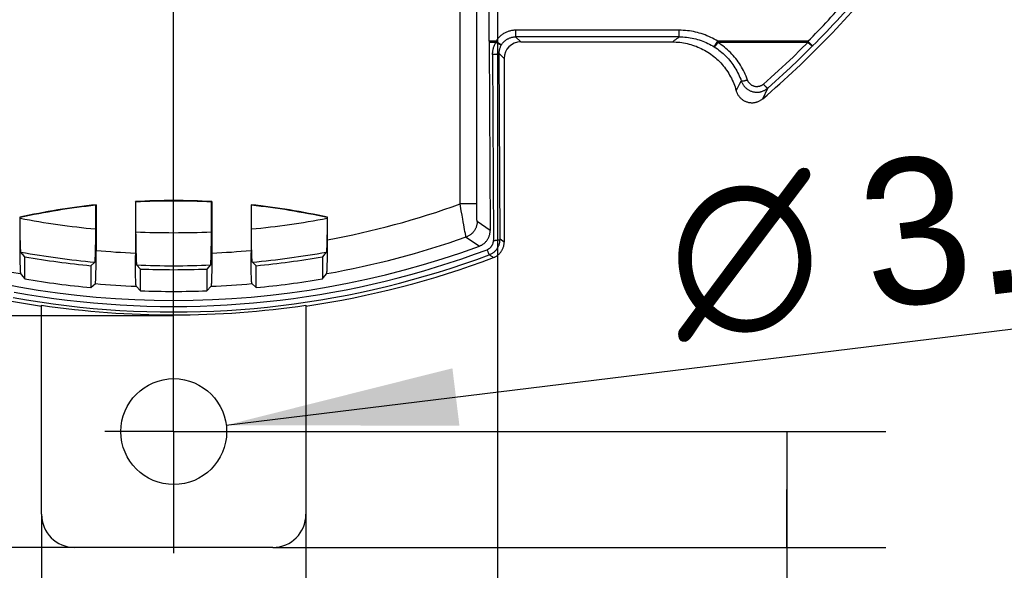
# Model space of a CAD drawing. Header units: millimetres. Extents: x 0 to 210, y 0 to 297.
# Tile 7 of 19: x 76 to 91, y 143 to 151. Entities that reach past the tile are written whole.
import ezdxf
from ezdxf.enums import TextEntityAlignment as Align

# ---------------------------------------------------------------- set-up
doc = ezdxf.new("R2010")
doc.units = ezdxf.units.MM
doc.header["$LTSCALE"] = 19.36
doc.linetypes.add('CENTER', pattern=[0.6, 0.375, -0.075, 0.075, -0.075])
doc.layers.get('0').update_dxf_attribs({"linetype": 'CONTINUOUS'})
doc.layers.add('Z_AXIS', color=7, linetype='CONTINUOUS')
doc.layers.add('Z_DIM_2D', color=7, linetype='CONTINUOUS')
doc.styles.add('TEXTSTYLE_3', font='tridonic-metric-print-light.otf')
doc.styles.add('TEXTSTYLE_4', font='gdt', dxfattribs={"width": 0.7})
doc.dimstyles.new('DIMSTYLE_1', dxfattribs={"dimtxt": 2.2, "dimasz": 3.5, "dimexe": 1.5, "dimexo": 0, "dimgap": 0.55, "dimtad": 1, "dimlfac": 2, "dimdsep": 46, "dimtxsty": 'TEXTSTYLE_3', "dimblk": '_FILLED', "dimblk1": '_FILLED', "dimblk2": '_FILLED', "dimcen": 0.09, "dimclrt": 5, "dimadec": 4, "dimazin": 2, "dimtp": 0.2, "dimtm": 0.2, "dimtfac": 1, "dimtofl": 0, "dimtmove": 0, "dimatfit": 3, "dimldrblk": '_FILLED', "dimfxl": 0, "dimtolj": 1, "dimarcsym": 0})
doc.dimstyles.new('DIMSTYLE_2', dxfattribs={"dimtxt": 2.2, "dimasz": 3.5, "dimexe": 1.5, "dimexo": 0, "dimgap": 0.55, "dimtad": 1, "dimdec": 1, "dimlfac": 2, "dimdsep": 46, "dimtxsty": 'TEXTSTYLE_3', "dimblk": '_FILLED', "dimblk1": '_FILLED', "dimblk2": '_FILLED', "dimcen": 0.09, "dimclrt": 5, "dimadec": 4, "dimazin": 2, "dimtp": 0.3, "dimtm": 0.3, "dimtfac": 1, "dimtdec": 1, "dimtofl": 0, "dimtmove": 0, "dimatfit": 3, "dimldrblk": '_FILLED', "dimfxl": 0, "dimtolj": 1, "dimarcsym": 0})
doc.dimstyles.new('DIMSTYLE_3', dxfattribs={"dimtxt": 2.2, "dimasz": 3.5, "dimexe": 1.5, "dimexo": 0, "dimgap": 0.55, "dimtad": 1, "dimlfac": 2, "dimdsep": 46, "dimtxsty": 'TEXTSTYLE_3', "dimblk": '_FILLED', "dimblk1": '_FILLED', "dimblk2": '_FILLED', "dimcen": 0.09, "dimclrt": 5, "dimadec": 4, "dimazin": 2, "dimtp": 0.1, "dimtm": 0.1, "dimtfac": 1, "dimtofl": 0, "dimtmove": 0, "dimatfit": 3, "dimldrblk": '_FILLED', "dimfxl": 0, "dimtolj": 1, "dimarcsym": 0})
doc.dimstyles.new('DIMSTYLE_6', dxfattribs={"dimtxt": 2.2, "dimasz": 3.5, "dimexe": 1.5, "dimexo": 0, "dimtad": 1, "dimdec": 4, "dimlfac": 2, "dimdsep": 46, "dimtxsty": 'TEXTSTYLE_3', "dimblk": '_FILLED', "dimblk1": '_FILLED', "dimblk2": '_FILLED', "dimcen": 0.09, "dimclrt": 5, "dimadec": 4, "dimazin": 2, "dimtp": 0.1, "dimtm": 0.1, "dimtfac": 1, "dimtdec": 4, "dimtofl": 0, "dimtmove": 0, "dimatfit": 1, "dimldrblk": '_FILLED', "dimfxl": 0, "dimtolj": 1, "dimarcsym": 0})

# ---------------------------------------------------------------- blocks, each defined once
blk = doc.blocks.new('*D2')
at = {"layer": 'Z_DIM_2D', "color": 2, "linetype": 'Continuous', "transparency": 16777216}
for p, q in [((76.141, 143.683), (76.141, 138.147)), ((80.141, 143.683), (80.141, 138.147)), ((76.141, 139.647), (78.141, 139.647)), ((80.141, 139.647), (78.141, 139.647))]:
    blk.add_line(p, q, dxfattribs=at)
at = {"layer": 'Z_DIM_2D', "color": 5, "linetype": 'Continuous', "transparency": 16777216, "style": 'TEXTSTYLE_3'}
blk.add_text('8', height=2.2, dxfattribs=at).set_placement((78.141, 140.197), align=Align.CENTER)
blk = doc.blocks.new('_FILLED')
at = {"color": 0, "linetype": 'ByBlock'}
blk.add_solid([(0, 0), (-1, 0.125), (-1, -0.125)], dxfattribs=at)
blk = doc.blocks.new('_NONE')
blk = doc.blocks.new('*D3')
at = {"layer": 'Z_DIM_2D', "color": 2, "linetype": 'Continuous', "transparency": 16777216}
for p, q in [((78.139, 177.022), (57.483, 177.022)), ((58.983, 177.022), (58.983, 160.102)), ((58.983, 143.183), (58.983, 160.102)), ((78.139, 143.183), (57.483, 143.183))]:
    blk.add_line(p, q, dxfattribs=at)
at = {"layer": 'Z_DIM_2D', "color": 5, "linetype": 'Continuous', "transparency": 16777216, "style": 'TEXTSTYLE_3'}
blk.add_text('67.7', height=2.2, rotation=90, dxfattribs=at).set_placement((58.433, 160.102), align=Align.CENTER)
blk = doc.blocks.new('*D10')
at = {"layer": 'Z_DIM_2D', "color": 2, "linetype": 'Continuous', "transparency": 16777216}
for p, q in [((73.29, 151.572), (73.29, 133.643)), ((83.04, 151.573), (83.04, 133.643)), ((73.29, 135.143), (78.165, 135.143)), ((83.04, 135.143), (78.165, 135.143))]:
    blk.add_line(p, q, dxfattribs=at)
at = {"layer": 'Z_DIM_2D', "color": 5, "linetype": 'Continuous', "transparency": 16777216, "style": 'TEXTSTYLE_3'}
blk.add_text('19.5', height=2.2, dxfattribs=at).set_placement((78.165, 135.693), align=Align.CENTER)
blk = doc.blocks.new('*D11')
at = {"layer": 'Z_DIM_2D', "color": 2, "linetype": 'Continuous', "transparency": 16777216}
for p, q in [((78.139, 177.022), (61.948, 177.022)), ((63.448, 177.022), (63.448, 161.853)), ((63.448, 146.683), (63.448, 161.853)), ((78.139, 146.683), (61.948, 146.683))]:
    blk.add_line(p, q, dxfattribs=at)
at = {"layer": 'Z_DIM_2D', "color": 5, "linetype": 'Continuous', "transparency": 16777216, "style": 'TEXTSTYLE_3'}
blk.add_text('60.7', height=2.2, rotation=90, dxfattribs=at).set_placement((62.898, 161.853), align=Align.CENTER)
blk = doc.blocks.new('*D12')
at = {"layer": 'Z_DIM_2D', "color": 2, "linetype": 'Continuous', "transparency": 16777216}
for p, q in [((78.141, 144.933), (88.913, 144.933)), ((87.413, 144.933), (87.413, 144.058)), ((87.413, 143.183), (87.413, 144.058)), ((87.413, 144.058), (87.413, 138.523)), ((79.641, 143.183), (88.913, 143.183))]:
    blk.add_line(p, q, dxfattribs=at)
at = {"layer": 'Z_DIM_2D', "color": 5, "linetype": 'Continuous', "transparency": 16777216, "style": 'TEXTSTYLE_3'}
blk.add_text('3.5', height=2.2, rotation=90, dxfattribs=at).set_placement((86.863, 142.176), align=Align.RIGHT)
blk = doc.blocks.new('*D14')
at = {"layer": 'Z_DIM_2D', "color": 2, "linetype": 'Continuous', "transparency": 16777216}
blk.add_line((78.935, 145.03), (92.372, 146.676), dxfattribs=at)
at = {"layer": 'Z_DIM_2D', "color": 2, "linetype": 'Continuous', "transparency": 16777216, "xscale": 3.5, "yscale": 3.5, "zscale": 3.5, "rotation": 186.9820132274}
blk.add_blockref('_FILLED', (78.935, 145.03), dxfattribs=at)
at = {"layer": 'Z_DIM_2D', "color": 5, "linetype": 'Continuous', "transparency": 16777216}
for s, style, p in [('3.2', 'TEXTSTYLE_3', (88.679, 146.777)), ('n', 'TEXTSTYLE_4', (85.767, 146.421))]:
    blk.add_text(s, height=2.2, rotation=6.982, dxfattribs=dict(at, style=style)).set_placement(p)

msp = doc.modelspace()

# ---------------------------------------------------------------- linework, layer by layer
at = {"color": 9, "linetype": 'Continuous'}
for p, q in [((82.473651, 148.372346), (82.473652, 157.762271)), ((82.723565, 148.372337), (82.723565, 157.762271)), ((83.312491, 150.99814), (83.312491, 150.898174)), ((85.787479, 150.998138), (83.312491, 150.998139)), ((85.787476, 150.898174), (83.312491, 150.898174)), ((83.388499, 150.822166), (83.312491, 150.898174)), ((85.787479, 150.898174), (85.787479, 150.99814)), ((83.01405, 150.830914), (82.913584, 150.830915)), ((83.014052, 150.813548), (82.913624, 150.81355)), ((83.014049, 150.813548), (83.014049, 150.830915)), ((83.014049, 150.83091), (83.099296, 150.778753)), ((86.317701, 150.746196), (86.370665, 150.830908)), ((87.732607, 150.830915), (86.370662, 150.830915)), ((87.73261, 150.813552), (86.370662, 150.813551)), ((86.370665, 150.830915), (86.370665, 150.813551)), ((87.732607, 150.830915), (87.803263, 150.760198)), ((87.732607, 150.813552), (87.732607, 150.830915)), ((82.963458, 150.630047), (82.976422, 147.822427)), ((83.063424, 150.647412), (83.138584, 150.572252)), ((83.076387, 147.839791), (83.063424, 150.647412)), ((86.673871, 150.134646), (86.700169, 150.182245)), ((86.700169, 150.182245), (86.726386, 150.229496)), ((86.6475, 150.086691), (86.673871, 150.134646)), ((82.723565, 148.372345), (82.473651, 148.372345)), ((82.479394, 148.338409), (82.473665, 148.37235)), ((82.723617, 148.338398), (82.723565, 148.372337)), ((82.490794, 148.271229), (82.479394, 148.338409)), ((82.501928, 148.206075), (82.490794, 148.271229)), ((82.512607, 148.144065), (82.501928, 148.206075)), ((82.72371, 148.31655), (82.723617, 148.338398)), ((82.723848, 148.295109), (82.72371, 148.31655)), ((82.724031, 148.274256), (82.723848, 148.295109)), ((82.724255, 148.254095), (82.724031, 148.274256)), ((82.724517, 148.234933), (82.724255, 148.254095)), ((82.724812, 148.216927), (82.724517, 148.234933)), ((82.725141, 148.20012), (82.724812, 148.216927)), ((82.520194, 148.100363), (82.512607, 148.144065)), ((82.527339, 148.05957), (82.520194, 148.100363)), ((82.533963, 148.022155), (82.527339, 148.05957)), ((82.725499, 148.184649), (82.725141, 148.20012)), ((82.725881, 148.170597), (82.725499, 148.184649)), ((82.726292, 148.1578), (82.725881, 148.170597)), ((82.726731, 148.146281), (82.726292, 148.1578)), ((82.727189, 148.136248), (82.726731, 148.146281)), ((82.92675, 147.970794), (82.72994, 148.109352)), ((82.540045, 147.988249), (82.533963, 148.022155)), ((82.545514, 147.958282), (82.540045, 147.988249)), ((82.548803, 147.940594), (82.545514, 147.958282)), ((82.551787, 147.924848), (82.548803, 147.940594)), ((82.554449, 147.911126), (82.551787, 147.924848)), ((82.556783, 147.899474), (82.554449, 147.911126)), ((82.563069, 147.873614), (82.763466, 147.735163)), ((83.138584, 147.796651), (83.076387, 147.839791)), ((82.879405, 147.681536), (82.882913, 147.672527)), ((82.882913, 147.672527), (82.886378, 147.663797)), ((82.886378, 147.663797), (82.889747, 147.655478)), ((82.889747, 147.655478), (82.892923, 147.647801)), ((82.892923, 147.647801), (82.896016, 147.64049))]:
    msp.add_line(p, q, dxfattribs=at)
at = {"color": 7, "linetype": 'Continuous'}
for p, q in [((82.913584, 150.830915), (82.913584, 157.572173)), ((82.913624, 150.81355), (82.92675, 147.970794)), ((83.388499, 150.822166), (85.683251, 150.822158)), ((83.138584, 150.572252), (83.138584, 147.796651)), ((87.050501, 149.962491), (87.125796, 150.123891)), ((76.960588, 147.977129), (76.960596, 148.35366)), ((76.967142, 148.360955), (76.960596, 148.35366)), ((76.967142, 148.360955), (76.967142, 147.670583)), ((77.566573, 148.402549), (77.560027, 148.408759)), ((77.560027, 148.408759), (77.560059, 147.594878)), ((77.566605, 147.916925), (77.566573, 148.402549)), ((78.710563, 147.916924), (78.710596, 148.402549)), ((78.710596, 148.402549), (78.717142, 148.408759)), ((78.717142, 148.408759), (78.71711, 147.594879)), ((79.316573, 148.35366), (79.310027, 148.360955)), ((79.310027, 148.360955), (79.310056, 147.636028)), ((79.316581, 147.977715), (79.316573, 148.35366)), ((75.816573, 148.167038), (75.810027, 148.172308)), ((75.810027, 148.172308), (75.810034, 147.813053)), ((75.816581, 148.139387), (75.816573, 148.167038)), ((75.81664, 148.105277), (75.816581, 148.139387)), ((75.816758, 148.071255), (75.81664, 148.105277)), ((75.816938, 148.037279), (75.816758, 148.071255)), ((80.460331, 148.054736), (80.460126, 148.021517)), ((80.460477, 148.088322), (80.460331, 148.054736)), ((80.460566, 148.122282), (80.460477, 148.088322)), ((80.460596, 148.167038), (80.460566, 148.122282)), ((80.460596, 148.167038), (80.467142, 148.172308)), ((80.467112, 147.795944), (80.467142, 148.172308)), ((75.817176, 148.003856), (75.816938, 148.037279)), ((75.817473, 147.971078), (75.817176, 148.003856)), ((75.817826, 147.939203), (75.817473, 147.971078)), ((75.81823, 147.908587), (75.817826, 147.939203)), ((75.818686, 147.87912), (75.81823, 147.908587)), ((76.960242, 147.878176), (76.96048, 147.92695)), ((76.96048, 147.92695), (76.960588, 147.977129)), ((77.566605, 147.916925), (77.566774, 147.864639)), ((78.710395, 147.86464), (78.710563, 147.916924)), ((79.316639, 147.944276), (79.316581, 147.977715)), ((79.316756, 147.910941), (79.316639, 147.944276)), ((79.316933, 147.877661), (79.316756, 147.910941)), ((80.459167, 147.925266), (80.458739, 147.895155)), ((80.459542, 147.956498), (80.459167, 147.925266)), ((80.459864, 147.98874), (80.459542, 147.956498)), ((80.460126, 148.021517), (80.459864, 147.98874)), ((75.810034, 147.813053), (75.810145, 147.762034)), ((75.810145, 147.762034), (75.810386, 147.711843)), ((75.820037, 147.811346), (75.819463, 147.837299)), ((75.820654, 147.786911), (75.820037, 147.811346)), ((75.821314, 147.764072), (75.820654, 147.786911)), ((75.822012, 147.742975), (75.821314, 147.764072)), ((76.958733, 147.736879), (76.959362, 147.782328)), ((76.959362, 147.782328), (76.95987, 147.829973)), ((76.95987, 147.829973), (76.960242, 147.878176)), ((77.566774, 147.864639), (77.567086, 147.813326)), ((77.567086, 147.813326), (77.567536, 147.763537)), ((77.567536, 147.763537), (77.567912, 147.731464)), ((78.709047, 147.715835), (78.709632, 147.763536)), ((78.709632, 147.763536), (78.710083, 147.813327)), ((78.710083, 147.813327), (78.710395, 147.86464)), ((79.317168, 147.844927), (79.316933, 147.877661)), ((79.317462, 147.812822), (79.317168, 147.844927)), ((79.317811, 147.781583), (79.317462, 147.812822)), ((79.318211, 147.751558), (79.317811, 147.781583)), ((80.455876, 147.76476), (80.455182, 147.743709)), ((80.456533, 147.787574), (80.455876, 147.76476)), ((80.45715, 147.812091), (80.456533, 147.787574)), ((80.457725, 147.83826), (80.45715, 147.812091)), ((80.458257, 147.866053), (80.457725, 147.83826)), ((80.458739, 147.895155), (80.458257, 147.866053)), ((80.466957, 147.744995), (80.467112, 147.795944)), ((75.810386, 147.711843), (75.810758, 147.662563)), ((75.810758, 147.662563), (75.81126, 147.614622)), ((75.81126, 147.614622), (75.811882, 147.569072)), ((75.822744, 147.723795), (75.822012, 147.742975)), ((75.823502, 147.706678), (75.822744, 147.723795)), ((75.824286, 147.691585), (75.823502, 147.706678)), ((75.888584, 147.575231), (75.829323, 147.645957)), ((76.955585, 147.599943), (76.956255, 147.621341)), ((76.956255, 147.621341), (76.956879, 147.644219)), ((76.956879, 147.644219), (76.95746, 147.66862)), ((76.95746, 147.66862), (76.958, 147.694663)), ((76.958, 147.694663), (76.958733, 147.736879)), ((76.966878, 147.570279), (76.967076, 147.62028)), ((76.967076, 147.62028), (76.967142, 147.670583)), ((77.567912, 147.731464), (77.568345, 147.700476)), ((77.568345, 147.700476), (77.568835, 147.670715)), ((77.568835, 147.670715), (77.569378, 147.642329)), ((77.569378, 147.642329), (77.569972, 147.615475)), ((77.569972, 147.615475), (77.570613, 147.590282)), ((78.706884, 147.60272), (78.707501, 147.628757)), ((78.707501, 147.628757), (78.70807, 147.656382)), ((78.70807, 147.656382), (78.708586, 147.685462)), ((78.708586, 147.685462), (78.709047, 147.715835)), ((79.310143, 147.602961), (79.310056, 147.636028)), ((79.318662, 147.722656), (79.318211, 147.751558)), ((79.319164, 147.694935), (79.318662, 147.722656)), ((79.319713, 147.668638), (79.319164, 147.694935)), ((79.320305, 147.643842), (79.319713, 147.668638)), ((79.320941, 147.620571), (79.320305, 147.643842)), ((79.32162, 147.598913), (79.320941, 147.620571)), ((80.447845, 147.645957), (80.388584, 147.575231)), ((80.454454, 147.724527), (80.453698, 147.707327)), ((80.455182, 147.743709), (80.454454, 147.724527)), ((80.465694, 147.597632), (80.466243, 147.644932)), ((80.466243, 147.644932), (80.466666, 147.694271)), ((80.466666, 147.694271), (80.466957, 147.744995)), ((75.811882, 147.569072), (75.812364, 147.539995)), ((75.812364, 147.539995), (75.812896, 147.512225)), ((75.812896, 147.512225), (75.813471, 147.486074)), ((75.813471, 147.486074), (75.814088, 147.461573)), ((75.814088, 147.461573), (75.814744, 147.438773)), ((75.888584, 147.241806), (75.888584, 147.575231)), ((76.947845, 147.49379), (76.888584, 147.439844)), ((76.954113, 147.561949), (76.954869, 147.580085)), ((76.954869, 147.580085), (76.955585, 147.599943)), ((76.965505, 147.427628), (76.966086, 147.473101)), ((76.966086, 147.473101), (76.966547, 147.52097)), ((76.966547, 147.52097), (76.966878, 147.570279)), ((77.560155, 147.559941), (77.560059, 147.594878)), ((77.560316, 147.525356), (77.560155, 147.559941)), ((77.560539, 147.491283), (77.560316, 147.525356)), ((77.560824, 147.457886), (77.560539, 147.491283)), ((77.56117, 147.425334), (77.560824, 147.457886)), ((77.570613, 147.590282), (77.571299, 147.566873)), ((77.571299, 147.566873), (77.572026, 147.545356)), ((77.572026, 147.545356), (77.572791, 147.525845)), ((77.572791, 147.525845), (77.573589, 147.508432)), ((78.703983, 147.516879), (78.704765, 147.53536)), ((78.704765, 147.53536), (78.705512, 147.555904)), ((78.705512, 147.555904), (78.70622, 147.578395)), ((78.70622, 147.578395), (78.706884, 147.60272)), ((78.716344, 147.457887), (78.715998, 147.425333)), ((78.71663, 147.491283), (78.716344, 147.457887)), ((78.716853, 147.525355), (78.71663, 147.491283)), ((78.717013, 147.559941), (78.716853, 147.525355)), ((78.71711, 147.594879), (78.717013, 147.559941)), ((79.310286, 147.570371), (79.310143, 147.602961)), ((79.310489, 147.538104), (79.310286, 147.570371)), ((79.310752, 147.50602), (79.310489, 147.538104)), ((79.311076, 147.4741), (79.310752, 147.50602)), ((79.311457, 147.442921), (79.311076, 147.4741)), ((79.322336, 147.579039), (79.32162, 147.598913)), ((79.323082, 147.561152), (79.322336, 147.579039)), ((79.323854, 147.545289), (79.323082, 147.561152)), ((79.388584, 147.439844), (79.329323, 147.49379)), ((80.388584, 147.575231), (80.388584, 147.241806)), ((80.462739, 147.449292), (80.463377, 147.47293)), ((80.463377, 147.47293), (80.463972, 147.498111)), ((80.463972, 147.498111), (80.464524, 147.524837)), ((80.464524, 147.524837), (80.46503, 147.55306)), ((80.46503, 147.55306), (80.465694, 147.597632)), ((75.814744, 147.438773), (75.815438, 147.417732)), ((75.815438, 147.417732), (75.816166, 147.398558)), ((75.816166, 147.398558), (75.816923, 147.381364)), ((75.816923, 147.381364), (75.81771, 147.366121)), ((76.888584, 147.439844), (76.888584, 147.109807)), ((76.96244, 147.285624), (76.963098, 147.3081)), ((76.963098, 147.3081), (76.963713, 147.33214)), ((76.963713, 147.33214), (76.964283, 147.357679)), ((76.964283, 147.357679), (76.964808, 147.384707)), ((76.964808, 147.384707), (76.965505, 147.427628)), ((77.561575, 147.393794), (77.56117, 147.425334)), ((77.562036, 147.363421), (77.561575, 147.393794)), ((77.562553, 147.334343), (77.562036, 147.363421)), ((77.563121, 147.306719), (77.562553, 147.334343)), ((77.638584, 147.389436), (77.579323, 147.451151)), ((77.638584, 147.060643), (77.638584, 147.389436)), ((78.697845, 147.451151), (78.638584, 147.389436)), ((78.638584, 147.389436), (78.638584, 147.060643)), ((78.714615, 147.334299), (78.714046, 147.306664)), ((78.715132, 147.363394), (78.714615, 147.334299)), ((78.715594, 147.393782), (78.715132, 147.363394)), ((78.715998, 147.425333), (78.715594, 147.393782)), ((79.311889, 147.412951), (79.311457, 147.442921)), ((79.312366, 147.384401), (79.311889, 147.412951)), ((79.312886, 147.357505), (79.312366, 147.384401)), ((79.313447, 147.332312), (79.312886, 147.357505)), ((79.314049, 147.308683), (79.313447, 147.332312)), ((79.314696, 147.286549), (79.314049, 147.308683)), ((79.388584, 147.109807), (79.388584, 147.439844)), ((80.460597, 147.389016), (80.461342, 147.407163)), ((80.461342, 147.407163), (80.462059, 147.427314)), ((80.462059, 147.427314), (80.462739, 147.449292)), ((76.888584, 147.109807), (76.954392, 147.169865)), ((76.96101, 147.245921), (76.961742, 147.264827)), ((76.961742, 147.264827), (76.96244, 147.285624)), ((77.563739, 147.280682), (77.563121, 147.306719)), ((77.564403, 147.256359), (77.563739, 147.280682)), ((77.56511, 147.233869), (77.564403, 147.256359)), ((77.565857, 147.213326), (77.56511, 147.233869)), ((77.566639, 147.194846), (77.565857, 147.213326)), ((77.567453, 147.178504), (77.566639, 147.194846)), ((78.711311, 147.213308), (78.710529, 147.194839)), ((78.712058, 147.233836), (78.711311, 147.213308)), ((78.712765, 147.256311), (78.712058, 147.233836)), ((78.713429, 147.280625), (78.712765, 147.256311)), ((78.714046, 147.306664), (78.713429, 147.280625)), ((79.315389, 147.265905), (79.314696, 147.286549)), ((79.316126, 147.246877), (79.315389, 147.265905)), ((79.316899, 147.229681), (79.316126, 147.246877)), ((79.317697, 147.214498), (79.316899, 147.229681)), ((79.322777, 147.169865), (79.388584, 147.109807)), ((77.572777, 147.129125), (77.638584, 147.060643)), ((78.638584, 147.060643), (78.704392, 147.129125)), ((76.138584, 146.842929), (76.138584, 146.829695)), ((76.14072, 143.682723), (76.14072, 146.842614)), ((80.14072, 146.843243), (80.14072, 143.682723)), ((79.64072, 143.182723), (76.64072, 143.182723))]:
    msp.add_line(p, q, dxfattribs=at)
at = {"color": 9, "linetype": 'Continuous'}
for points in [[(83.312491, 150.998139), (83.299715, 150.997906), (83.286974, 150.997209), (83.27426, 150.996047), (83.261598, 150.994423), (83.249005, 150.992337), (83.236496, 150.989794), (83.224091, 150.986796), (83.211802, 150.983348), (83.199643, 150.979452), (83.187633, 150.975115), (83.175789, 150.970342), (83.164127, 150.965141), (83.152665, 150.959518), (83.141416, 150.953481), (83.130397, 150.947039), (83.11962, 150.940199), (83.109101, 150.932971), (83.098852, 150.925364), (83.088888, 150.917389), (83.079222, 150.909056), (83.06987, 150.900379), (83.06084, 150.891367), (83.052143, 150.88203), (83.043791, 150.872381), (83.035796, 150.862431), (83.028167, 150.852195), (83.02092, 150.841691), (83.01405, 150.830914)], [(83.099296, 150.778753), (83.104582, 150.787025), (83.110189, 150.795083), (83.116109, 150.802913), (83.122332, 150.810505), (83.128848, 150.817847), (83.135648, 150.824926), (83.14272, 150.831733), (83.150055, 150.838256), (83.157641, 150.844487), (83.165467, 150.850415), (83.173519, 150.856031), (83.181787, 150.861326), (83.190256, 150.866292), (83.198915, 150.870922), (83.207749, 150.875208), (83.216745, 150.879144), (83.225889, 150.882724), (83.235168, 150.885941), (83.244567, 150.888792), (83.254071, 150.891271), (83.263667, 150.893375), (83.273339, 150.895101), (83.283072, 150.896446), (83.292852, 150.897407), (83.302663, 150.897984), (83.312491, 150.898174)], [(85.683255, 150.822166), (85.700103, 150.834874), (85.717161, 150.847565), (85.734428, 150.860241), (85.751903, 150.872901), (85.769586, 150.885545), (85.787476, 150.898174)], [(85.787476, 150.898174), (85.815431, 150.897786), (85.843374, 150.896618), (85.871263, 150.89467), (85.899083, 150.891945), (85.926813, 150.888444), (85.954432, 150.88417), (85.981919, 150.879128), (86.009252, 150.87332), (86.03641, 150.866751), (86.063371, 150.859428), (86.090116, 150.851354), (86.116623, 150.842538), (86.142872, 150.832985), (86.168842, 150.822703), (86.194514, 150.811701), (86.219867, 150.799986), (86.244881, 150.787569), (86.269538, 150.774458), (86.293823, 150.76066), (86.317703, 150.746196)], [(86.370662, 150.830915), (86.344355, 150.846849), (86.317638, 150.86203), (86.290499, 150.876461), (86.262972, 150.890128), (86.235075, 150.903018), (86.206832, 150.915124), (86.178264, 150.926435), (86.149392, 150.936944), (86.120238, 150.946642), (86.090826, 150.955522), (86.061178, 150.963577), (86.031315, 150.970802), (86.001261, 150.977189), (85.97104, 150.982735), (85.940673, 150.987435), (85.910185, 150.991286), (85.879598, 150.994283), (85.848935, 150.996425), (85.818233, 150.99771), (85.787479, 150.998138)], [(82.963458, 150.630047), (82.9636, 150.642079), (82.964153, 150.654086), (82.965119, 150.666075), (82.966495, 150.678026), (82.968281, 150.689924), (82.970475, 150.701757), (82.973073, 150.71351), (82.976074, 150.725171), (82.979473, 150.736726), (82.983267, 150.748161), (82.987452, 150.759464), (82.992022, 150.770622), (82.996973, 150.781622), (83.002299, 150.792451), (83.007991, 150.803091), (83.014052, 150.813548)], [(83.099296, 150.778753), (83.098624, 150.778262), (83.097727, 150.777911), (83.096607, 150.777701), (83.095268, 150.777632), (83.093712, 150.777705), (83.091944, 150.77792), (83.089966, 150.778276), (83.087788, 150.778773), (83.085418, 150.779407), (83.08286, 150.780177), (83.080119, 150.781082), (83.077201, 150.782119), (83.074115, 150.783286), (83.070868, 150.784581), (83.067469, 150.785999), (83.063927, 150.787537), (83.06025, 150.789191), (83.05645, 150.790956), (83.052536, 150.792829), (83.04852, 150.794802), (83.044417, 150.796869), (83.040235, 150.799026), (83.035982, 150.801269), (83.031669, 150.803591), (83.027308, 150.805986), (83.022911, 150.808448), (83.018488, 150.810971), (83.014052, 150.813549)], [(83.063424, 150.647412), (83.063551, 150.657313), (83.06406, 150.667135), (83.064944, 150.676864), (83.066193, 150.686487), (83.067793, 150.695961), (83.069752, 150.705363), (83.072081, 150.714731), (83.07481, 150.724139), (83.078019, 150.733759), (83.081641, 150.743306), (83.08558, 150.752547), (83.089847, 150.761543), (83.094424, 150.770281), (83.099296, 150.778753)], [(86.370659, 150.813549), (86.368, 150.809484), (86.365347, 150.80547), (86.362708, 150.801516), (86.360087, 150.797633), (86.357492, 150.793831), (86.35493, 150.79012), (86.352406, 150.786508), (86.349926, 150.783004), (86.347495, 150.779614), (86.34512, 150.776349), (86.342808, 150.773217), (86.340563, 150.770226), (86.338393, 150.767383), (86.336301, 150.764696), (86.334294, 150.76217), (86.332375, 150.759811), (86.330549, 150.757626), (86.32882, 150.755618), (86.327194, 150.753794), (86.325674, 150.752158), (86.324263, 150.750714), (86.322965, 150.749465), (86.321783, 150.748413), (86.32072, 150.747562), (86.319778, 150.746913), (86.318959, 150.746468), (86.318266, 150.746229), (86.317701, 150.746196)], [(86.317703, 150.746196), (86.34112, 150.730952), (86.364138, 150.715024), (86.386721, 150.698431), (86.408859, 150.681179), (86.430545, 150.663266), (86.451731, 150.644728), (86.472429, 150.625549), (86.492467, 150.605894), (86.511618, 150.586024), (86.530139, 150.565706), (86.548205, 150.544744), (86.565742, 150.523207), (86.582748, 150.501083), (86.59918, 150.478413), (86.615058, 150.455151), (86.630209, 150.431546), (86.64443, 150.407968), (86.657963, 150.384061), (86.670958, 150.359542), (86.683341, 150.334514), (86.695091, 150.308987), (86.706189, 150.282966), (86.716618, 150.25645), (86.726344, 150.229482)], [(86.820532, 150.245425), (86.809944, 150.274728), (86.798584, 150.303607), (86.786452, 150.332055), (86.773545, 150.360091), (86.759859, 150.387731), (86.745398, 150.414976), (86.730152, 150.44185), (86.71416, 150.468288), (86.697458, 150.494233), (86.680043, 150.519685), (86.661918, 150.544638), (86.643107, 150.569054), (86.623627, 150.592898), (86.603506, 150.616154), (86.582783, 150.638787), (86.561444, 150.660817), (86.539462, 150.682277), (86.51691, 150.703095), (86.493862, 150.723202), (86.470289, 150.742626), (86.446192, 150.761365), (86.421561, 150.779428), (86.396383, 150.796824), (86.370662, 150.813551)], [(87.73261, 150.813552), (87.623586, 150.705147), (87.513332, 150.597984), (87.401839, 150.492057), (87.28913, 150.387385), (87.175227, 150.28399), (87.060122, 150.181864)], [(87.125811, 150.123875), (87.241662, 150.226655), (87.356357, 150.330762), (87.46988, 150.436183), (87.582215, 150.542904), (87.693348, 150.650914), (87.803263, 150.760197)], [(87.803263, 150.760198), (87.802634, 150.759937), (87.801824, 150.75986), (87.800835, 150.759965), (87.79967, 150.760254), (87.798332, 150.760724), (87.796824, 150.761376), (87.79515, 150.762209), (87.793314, 150.763218), (87.791326, 150.764399), (87.789189, 150.76575), (87.786906, 150.76727), (87.784482, 150.768953), (87.781924, 150.770796), (87.779239, 150.772794), (87.776432, 150.774943), (87.773511, 150.777238), (87.770483, 150.779671), (87.767358, 150.782237), (87.764142, 150.784929), (87.760845, 150.78774), (87.757479, 150.790658), (87.75405, 150.79368), (87.750564, 150.796799), (87.747031, 150.800006), (87.74346, 150.803293), (87.739861, 150.806653), (87.736242, 150.810076), (87.732612, 150.813554)], [(83.063424, 150.647412), (83.063163, 150.646528), (83.062641, 150.645643), (83.061855, 150.644757), (83.060805, 150.643876), (83.059489, 150.642999), (83.057936, 150.642145), (83.056211, 150.641338), (83.05428, 150.640552), (83.052098, 150.639771), (83.049679, 150.639003), (83.047012, 150.638246), (83.044123, 150.63751), (83.041051, 150.636806), (83.037777, 150.636127), (83.03428, 150.63547), (83.030581, 150.634841), (83.026701, 150.634245), (83.022627, 150.633678), (83.018333, 150.633141), (83.013867, 150.632641), (83.009266, 150.632182), (83.004551, 150.631765), (82.999786, 150.631397), (82.994888, 150.631068), (82.989746, 150.630776), (82.984484, 150.63053), (82.979185, 150.630334), (82.973884, 150.630189), (82.968641, 150.630094), (82.963458, 150.630047)], [(86.820532, 150.245425), (86.815425, 150.243739), (86.810382, 150.242125), (86.805444, 150.240592), (86.800593, 150.239135), (86.795797, 150.237742), (86.791117, 150.23643), (86.786629, 150.235219), (86.782248, 150.234083), (86.777902, 150.233004), (86.77364, 150.231995), (86.76948, 150.231063), (86.765442, 150.230212), (86.761552, 150.229448), (86.757806, 150.22877), (86.754208, 150.228179), (86.75077, 150.22768), (86.7475, 150.227274), (86.744416, 150.226964), (86.741525, 150.226754), (86.738858, 150.226647), (86.736449, 150.226641), (86.734264, 150.226736), (86.732287, 150.226938), (86.730555, 150.227246), (86.729081, 150.227661), (86.727887, 150.228179), (86.726978, 150.228787), (86.726344, 150.229482)], [(86.726386, 150.229496), (86.729954, 150.219911), (86.733911, 150.210476), (86.738249, 150.201207), (86.742963, 150.19212), (86.748037, 150.183242), (86.753482, 150.174557), (86.759316, 150.166049), (86.765523, 150.157754), (86.772108, 150.149676), (86.779009, 150.141895), (86.786125, 150.134511), (86.793523, 150.12744), (86.801275, 150.120619), (86.809304, 150.114124), (86.817551, 150.108), (86.826016, 150.102239), (86.834688, 150.096844), (86.843547, 150.091825), (86.852573, 150.087189), (86.861752, 150.082937), (86.871061, 150.079077), (86.880509, 150.075602), (86.890125, 150.072502), (86.899825, 150.069806), (86.909501, 150.067531), (86.919241, 150.06565), (86.929116, 150.06415), (86.939076, 150.063046), (86.9491, 150.062344), (86.959162, 150.062047), (86.969236, 150.062158), (86.979298, 150.062678), (86.989313, 150.063603), (86.999281, 150.064933), (87.0092, 150.066666), (87.019042, 150.0688), (87.028779, 150.071326), (87.038418, 150.074247), (87.047974, 150.077571), (87.057392, 150.081281), (87.066616, 150.085353), (87.07566, 150.089789), (87.084522, 150.094587), (87.093192, 150.099742), (87.101662, 150.105252), (87.109924, 150.111114), (87.117976, 150.117331), (87.125796, 150.123891)], [(87.060122, 150.181864), (87.054347, 150.177041), (87.048562, 150.172627), (87.042786, 150.168643), (87.036965, 150.165027), (87.031071, 150.161735), (87.025054, 150.158745), (87.018844, 150.156015), (87.01247, 150.153563), (87.00594, 150.15139), (86.999253, 150.149501), (86.992388, 150.147893), (86.985428, 150.146586), (86.978447, 150.145602), (86.971457, 150.144935), (86.964492, 150.14459), (86.957565, 150.144567), (86.950702, 150.144868), (86.943909, 150.145486), (86.9372, 150.146417), (86.930572, 150.147656), (86.924031, 150.149193), (86.917571, 150.151033), (86.91119, 150.153173), (86.904886, 150.15562), (86.898653, 150.158384), (86.892506, 150.161464), (86.886454, 150.164862), (86.880502, 150.168579), (86.874646, 150.172622), (86.868926, 150.17697), (86.863359, 150.181625), (86.858018, 150.18652), (86.852983, 150.191587), (86.848245, 150.196824), (86.843821, 150.202205), (86.839705, 150.20773), (86.83591, 150.213363), (86.832388, 150.219186), (86.829096, 150.225247), (86.826031, 150.231604), (86.823174, 150.238339), (86.820532, 150.245425)], [(87.060122, 150.181863), (87.063451, 150.178204), (87.066785, 150.174583), (87.070125, 150.171), (87.073437, 150.167493), (87.076695, 150.164086), (87.079878, 150.160802), (87.08294, 150.157687), (87.085935, 150.154682), (87.088912, 150.151741), (87.091836, 150.148898), (87.094693, 150.146167), (87.097472, 150.143561), (87.100157, 150.141093), (87.102752, 150.138762), (87.105257, 150.136567), (87.107661, 150.134518), (87.10996, 150.132622), (87.11214, 150.13089), (87.114194, 150.129328), (87.116106, 150.12795), (87.117856, 150.126769), (87.119464, 150.125771), (87.120944, 150.12495), (87.122268, 150.124326), (87.123424, 150.123906), (87.124402, 150.123694), (87.125195, 150.123687), (87.12581, 150.123876)], [(82.729909, 148.109352), (82.729696, 148.099096), (82.729063, 148.088857), (82.728009, 148.078652), (82.726538, 148.068498), (82.724651, 148.058413), (82.722353, 148.048415), (82.719647, 148.038522), (82.716536, 148.028745), (82.713022, 148.019091), (82.709113, 148.009586), (82.704819, 148.000253), (82.700145, 147.991106), (82.695101, 147.98216), (82.689695, 147.97343), (82.683937, 147.964933), (82.677836, 147.95668), (82.671403, 147.948685), (82.664647, 147.940962), (82.657581, 147.933522), (82.650215, 147.926378), (82.64256, 147.919541), (82.634633, 147.913025), (82.626455, 147.906847), (82.618032, 147.90101), (82.609372, 147.89552), (82.600492, 147.890388), (82.591406, 147.885624), (82.58213, 147.881235), (82.572679, 147.877229), (82.563069, 147.873614)], [(82.72994, 148.109352), (82.729674, 148.109753), (82.729412, 148.110563), (82.729154, 148.11178), (82.7289, 148.11341), (82.728647, 148.115458), (82.728397, 148.117923), (82.728148, 148.120811), (82.727903, 148.1241), (82.727661, 148.127762), (82.727424, 148.13181), (82.727189, 148.136248)], [(82.563062, 147.873633), (82.562719, 147.874281), (82.562285, 147.875495), (82.561762, 147.877272), (82.56115, 147.879606), (82.56045, 147.882494), (82.559662, 147.88593), (82.558787, 147.889914), (82.557826, 147.894434), (82.556783, 147.899474)], [(82.879422, 147.681492), (82.885549, 147.683907), (82.89157, 147.68661), (82.897509, 147.689616), (82.903295, 147.692878), (82.908821, 147.696318), (82.914219, 147.700032), (82.919617, 147.704106), (82.924911, 147.70849), (82.930064, 147.713186), (82.935007, 147.71812), (82.939689, 147.723274), (82.944019, 147.728475), (82.94782, 147.733468), (82.951291, 147.738476), (82.954575, 147.743625), (82.957666, 147.748959), (82.960635, 147.75462), (82.963391, 147.760444), (82.965861, 147.766316), (82.968062, 147.772233), (82.969977, 147.778108), (82.971641, 147.784068), (82.973098, 147.790266), (82.974305, 147.796541), (82.97523, 147.802708), (82.975887, 147.808994), (82.976286, 147.815588), (82.976422, 147.822427)], [(82.914316, 147.605128), (82.923992, 147.608975), (82.933469, 147.61321), (82.942758, 147.617834), (82.951768, 147.622797), (82.960321, 147.627971), (82.968726, 147.633532), (82.977289, 147.639722), (82.985723, 147.646386), (82.993882, 147.653427), (83.001716, 147.6608), (83.009147, 147.668423), (83.016162, 147.676258), (83.022724, 147.684235), (83.028854, 147.692343), (83.034549, 147.700545), (83.039845, 147.70886), (83.044763, 147.717294), (83.049321, 147.725863), (83.053526, 147.734567), (83.057409, 147.743468), (83.061015, 147.75271), (83.064249, 147.762078), (83.067038, 147.771313), (83.069471, 147.780654), (83.071597, 147.79036), (83.073338, 147.800154), (83.074656, 147.809729), (83.075609, 147.819411), (83.076199, 147.829468), (83.076385, 147.839791)], [(82.976422, 147.822427), (82.98151, 147.822472), (82.986608, 147.822563), (82.991709, 147.822699), (82.996781, 147.822882), (83.001826, 147.82311), (83.006742, 147.82338), (83.011392, 147.82368), (83.015915, 147.824015), (83.020411, 147.824394), (83.024835, 147.824814), (83.029191, 147.825278), (83.033425, 147.825779), (83.037481, 147.826313), (83.04139, 147.826882), (83.04517, 147.827489), (83.048791, 147.828132), (83.052226, 147.828806), (83.055485, 147.829513), (83.058577, 147.830259), (83.061458, 147.831035), (83.064102, 147.831834), (83.066498, 147.832653), (83.068621, 147.833481), (83.070511, 147.834332), (83.072194, 147.835225), (83.073611, 147.836139), (83.074738, 147.83706), (83.075574, 147.837981), (83.076119, 147.838891), (83.076387, 147.839792)], [(75.72812, 147.040042), (75.92702, 147.00558), (76.126439, 146.974084), (76.32632, 146.945567), (76.526633, 146.920032), (76.727352, 146.897484), (76.928406, 146.87793), (77.129728, 146.861379), (77.331275, 146.847833), (77.532995, 146.837296), (77.734846, 146.829769), (77.936782, 146.825253), (78.138758, 146.82375), (78.340727, 146.825259), (78.542646, 146.829779), (78.74447, 146.83731), (78.946156, 146.84785), (79.147662, 146.861397), (79.348938, 146.877947), (79.54994, 146.897499), (79.750609, 146.920043), (79.950871, 146.945573), (80.150711, 146.974085), (80.350106, 147.005576), (80.549001, 147.040037), (80.747348, 147.077462), (80.945097, 147.117839), (81.142195, 147.161159), (81.338597, 147.207411), (81.534249, 147.256582), (81.729112, 147.308662), (81.923144, 147.363638), (82.116304, 147.421499), (82.30855, 147.482235), (82.499844, 147.545826), (82.690128, 147.612241), (82.879422, 147.681492)], [(82.896016, 147.64049), (82.897518, 147.637009), (82.898981, 147.633665), (82.900397, 147.630476), (82.901767, 147.627439), (82.903091, 147.624559), (82.904365, 147.621843), (82.905585, 147.619298), (82.906747, 147.616937), (82.907847, 147.614768), (82.908876, 147.612809), (82.909822, 147.611082), (82.910697, 147.609566), (82.911508, 147.608249), (82.912241, 147.607158), (82.912891, 147.606304), (82.91345, 147.605694), (82.913914, 147.60533), (82.914288, 147.6052)], [(75.713231, 146.958575), (75.913501, 146.9239), (76.114247, 146.892218), (76.315419, 146.863536), (76.516995, 146.837856), (76.718961, 146.815181), (76.921247, 146.79552), (77.123791, 146.778879), (77.32655, 146.76526), (77.529476, 146.754666), (77.732525, 146.747098), (77.935653, 146.742559), (78.138817, 146.741048), (78.341973, 146.742566), (78.545079, 146.747111), (78.748094, 146.754683), (78.950975, 146.765281), (79.153684, 146.778902), (79.356174, 146.795543), (79.558405, 146.815202), (79.760317, 146.837873), (79.961844, 146.863548), (80.162973, 146.892226), (80.363688, 146.923903), (80.563937, 146.958575), (80.76368, 146.996235), (80.962868, 147.036876), (81.161454, 147.08049), (81.359394, 147.127067), (81.556641, 147.176598), (81.753152, 147.229074), (81.948883, 147.284483), (82.143789, 147.342816), (82.337828, 147.404059), (82.530957, 147.4682), (82.723134, 147.535228), (82.914316, 147.605129)], [(82.914316, 147.605128), (82.924807, 147.598098), (82.935205, 147.591035), (82.95572, 147.576804)], [(82.95572, 147.576804), (82.966117, 147.569742), (82.976605, 147.562715)]]:
    msp.add_lwpolyline(points, dxfattribs=at)
at = {"color": 7, "linetype": 'Continuous'}
for points in [[(85.683251, 150.822158), (85.711593, 150.821758), (85.739889, 150.82056), (85.768148, 150.818561), (85.796339, 150.815764), (85.824437, 150.812168), (85.852422, 150.807778), (85.88027, 150.802596), (85.90796, 150.796628), (85.93547, 150.789876), (85.962777, 150.782349), (85.98986, 150.77405), (86.016696, 150.764988), (86.043264, 150.755168), (86.069542, 150.744601), (86.095508, 150.733294), (86.121145, 150.721255), (86.146436, 150.70849), (86.171359, 150.695013), (86.195892, 150.680833), (86.220014, 150.665963), (86.243702, 150.650416), (86.266938, 150.634206), (86.289704, 150.617345), (86.311981, 150.599847), (86.333751, 150.581725), (86.354998, 150.562995), (86.375707, 150.54367), (86.395858, 150.523767), (86.415435, 150.503303), (86.434422, 150.482296), (86.452803, 150.460763), (86.470566, 150.438718), (86.487701, 150.416175), (86.504193, 150.393152), (86.520027, 150.369669), (86.535192, 150.345744), (86.549672, 150.321398), (86.563457, 150.296651), (86.576535, 150.271524), (86.588895, 150.246037), (86.600528, 150.22021), (86.611425, 150.194062), (86.621577, 150.167615), (86.630975, 150.14089), (86.639606, 150.113916), (86.647475, 150.086685)], [(86.647475, 150.086685), (86.650315, 150.077047), (86.653536, 150.067546), (86.657143, 150.058174), (86.661124, 150.048955), (86.665473, 150.039903), (86.67018, 150.031035), (86.675236, 150.022371), (86.680635, 150.013917), (86.686374, 150.005681), (86.69244, 149.997681), (86.698823, 149.989931), (86.705512, 149.982443), (86.712496, 149.975232), (86.719763, 149.968307), (86.7273, 149.961683), (86.735099, 149.955365), (86.743153, 149.949361), (86.751446, 149.943682), (86.759968, 149.938338), (86.768698, 149.93334), (86.777619, 149.9287), (86.786718, 149.924424), (86.795978, 149.920519), (86.805386, 149.91699), (86.814924, 149.913843), (86.824579, 149.911083), (86.834334, 149.908715), (86.844175, 149.90674), (86.854086, 149.905163), (86.864053, 149.903984), (86.874062, 149.903208), (86.884092, 149.902834), (86.894122, 149.902863), (86.904139, 149.903295), (86.914123, 149.904127), (86.924066, 149.90536), (86.933958, 149.906991), (86.94378, 149.909019), (86.953518, 149.911441), (86.963153, 149.914253), (86.972669, 149.917451), (86.982049, 149.921028), (86.991273, 149.924977), (87.000333, 149.929295), (87.009221, 149.933978), (87.017916, 149.939016), (87.026402, 149.944401), (87.034665, 149.950122), (87.042686, 149.956162), (87.05047, 149.962527)], [(82.763449, 147.735208), (82.773279, 147.739041), (82.782816, 147.743215), (82.792052, 147.747731), (82.801008, 147.752585), (82.809693, 147.757773), (82.818121, 147.763294), (82.826308, 147.76915), (82.834244, 147.775328), (82.841926, 147.781813), (82.849348, 147.788607), (82.856511, 147.795709), (82.863397, 147.80311), (82.869999, 147.810812), (82.87629, 147.818787), (82.882238, 147.827011), (82.887844, 147.835474), (82.893095, 147.844159), (82.897993, 147.853058), (82.902538, 147.862166), (82.906719, 147.871454), (82.910524, 147.880898), (82.913944, 147.890478), (82.916969, 147.900159), (82.919597, 147.909955), (82.921824, 147.919886), (82.923641, 147.929897), (82.925032, 147.939897), (82.92601, 147.950003), (82.926584, 147.960313), (82.92675, 147.970794)], [(75.819463, 147.837299), (75.818934, 147.864818), (75.818686, 147.87912)], [(82.976599, 147.562716), (82.985982, 147.566461), (82.99519, 147.570574), (83.00423, 147.575058), (83.01308, 147.579903), (83.021727, 147.585101), (83.030157, 147.590643), (83.038354, 147.596518), (83.046309, 147.602722), (83.054015, 147.609249), (83.061454, 147.616084), (83.068608, 147.623213), (83.075469, 147.630624), (83.082022, 147.638305), (83.088259, 147.646242), (83.094169, 147.654422), (83.099743, 147.662833), (83.104971, 147.671461), (83.109847, 147.680292), (83.114362, 147.689312), (83.11851, 147.698507), (83.122283, 147.707864), (83.125676, 147.717362), (83.128679, 147.72698), (83.131292, 147.73671), (83.133511, 147.746543), (83.135333, 147.75646), (83.136753, 147.766445), (83.13777, 147.776483), (83.13838, 147.786552), (83.138584, 147.796658)], [(75.829323, 147.645957), (75.828887, 147.646764), (75.828454, 147.648118), (75.828025, 147.650021), (75.827598, 147.652469), (75.827174, 147.655456), (75.826752, 147.658987), (75.826332, 147.66307), (75.825915, 147.667693), (75.825503, 147.672836), (75.825095, 147.678523), (75.824688, 147.684787), (75.824286, 147.691585)], [(80.453698, 147.707327), (80.452911, 147.692078), (80.452505, 147.685184), (80.452094, 147.678822), (80.451681, 147.673045), (80.451264, 147.667822), (80.450843, 147.663134), (80.450418, 147.659001), (80.449993, 147.655439), (80.449566, 147.652436), (80.449137, 147.649988), (80.448708, 147.648093), (80.448277, 147.646749), (80.447845, 147.645957)], [(76.947845, 147.49379), (76.948302, 147.494504), (76.948748, 147.495757), (76.949183, 147.497548), (76.949611, 147.499881), (76.950037, 147.502763), (76.950458, 147.506193), (76.950877, 147.510175), (76.951291, 147.514707), (76.951703, 147.519783), (76.952112, 147.525419), (76.952519, 147.531636), (76.952925, 147.53841), (76.953326, 147.545738), (76.954113, 147.561949)], [(77.573589, 147.508432), (77.574, 147.500536), (77.574418, 147.493194), (77.574842, 147.486416), (77.575272, 147.480211), (77.575708, 147.474586), (77.576148, 147.469548), (77.576593, 147.465104), (77.577042, 147.461258), (77.577494, 147.458015), (77.577948, 147.455379), (77.578405, 147.453354), (77.578863, 147.451945), (77.579323, 147.451151)], [(78.697845, 147.451151), (78.698305, 147.451945), (78.698764, 147.453354), (78.69922, 147.455379), (78.699675, 147.458015), (78.700127, 147.461259), (78.700576, 147.465104), (78.70102, 147.469549), (78.701461, 147.474586), (78.701897, 147.480211), (78.702327, 147.486416), (78.702751, 147.493194), (78.703169, 147.500537), (78.703983, 147.516879)], [(79.329323, 147.49379), (79.328884, 147.494477), (79.328448, 147.495714), (79.328015, 147.497504), (79.327585, 147.49984), (79.327158, 147.502717), (79.326733, 147.506138), (79.326311, 147.510107), (79.325892, 147.514619), (79.325476, 147.519664), (79.325065, 147.525255), (79.324655, 147.531414), (79.324251, 147.538103), (79.323854, 147.545289)], [(75.81771, 147.366121), (75.818115, 147.35923), (75.818526, 147.35287), (75.81894, 147.347094), (75.819357, 147.341873), (75.819778, 147.337186), (75.820203, 147.333055), (75.820629, 147.329494), (75.821056, 147.326494), (75.821484, 147.324047), (75.821914, 147.322153), (75.822345, 147.320811), (75.822777, 147.32002)], [(75.822777, 147.32002), (75.83375, 147.306947), (75.888584, 147.241806)], [(80.388584, 147.241806), (80.399547, 147.254804), (80.454392, 147.32002)], [(80.454392, 147.32002), (80.454828, 147.320825), (80.455261, 147.322178), (80.455691, 147.324079), (80.456118, 147.326526), (80.456542, 147.32951), (80.456964, 147.333039), (80.457384, 147.337121), (80.457801, 147.341742), (80.458213, 147.346883), (80.458622, 147.352569), (80.459029, 147.358831), (80.459431, 147.365627), (80.459826, 147.372918), (80.460597, 147.389016)], [(76.954392, 147.169865), (76.954831, 147.170553), (76.955267, 147.171791), (76.9557, 147.173582), (76.95613, 147.17592), (76.956558, 147.178797), (76.956982, 147.18222), (76.957405, 147.18619), (76.957824, 147.190702), (76.958239, 147.195748), (76.958651, 147.20134), (76.95906, 147.2075), (76.959464, 147.21419), (76.959861, 147.221377), (76.960251, 147.229064), (76.96101, 147.245921)], [(77.572777, 147.129125), (77.572317, 147.129919), (77.571859, 147.131327), (77.571402, 147.133352), (77.570947, 147.135988), (77.570495, 147.13923), (77.570047, 147.143075), (77.569602, 147.147519), (77.569161, 147.152556), (77.568726, 147.15818), (77.568295, 147.164385), (77.567871, 147.171163), (77.567453, 147.178504)], [(78.710529, 147.194839), (78.709715, 147.178504), (78.709298, 147.171163), (78.708873, 147.164385), (78.708443, 147.158181), (78.708007, 147.152556), (78.707567, 147.147519), (78.707122, 147.143075), (78.706673, 147.13923), (78.706222, 147.135988), (78.705767, 147.133352), (78.70531, 147.131327), (78.704852, 147.129919), (78.704392, 147.129125)], [(79.322777, 147.169865), (79.322321, 147.17058), (79.321874, 147.171835), (79.321439, 147.173626), (79.321011, 147.175961), (79.320585, 147.178844), (79.320164, 147.182275), (79.319745, 147.186258), (79.31933, 147.190791), (79.318919, 147.195868), (79.31851, 147.201505), (79.318102, 147.207723), (79.317697, 147.214498)]]:
    msp.add_lwpolyline(points, dxfattribs=at)
msp.add_circle((78.14072, 144.932723), 0.8, dxfattribs=at)
for centre, radius, start, end in [((78.138584, 160.433463), 13.75, 310.4013383, 321.7876221), ((78.138584, 137.53259), 10.891546, 96.1744015, 102.34484), ((78.138584, 137.53259), 10.885, 96.2127907, 102.3171084), ((78.138584, 137.53259), 10.891546, 86.9550213, 93.0449787), ((78.138584, 137.53259), 10.885, 86.9876954, 93.0123046), ((78.138584, 137.53259), 10.891546, 77.65516, 83.8255985), ((78.138584, 137.53259), 10.885, 77.6828916, 83.7872093), ((78.138584, 160.433463), 13.75, 249.3991447, 261.6363982), ((78.138584, 160.433463), 13.053606, 260.0745782, 264.5049945), ((78.138584, 160.433463), 13.053606, 275.4950055, 279.9254218), ((78.138584, 160.433463), 13.75, 278.3725956, 290.6008549), ((78.138584, 160.433463), 13.053606, 267.8048288, 272.1951712), ((78.138584, 160.433463), 13.382163, 260.3206419, 264.6403073), ((78.138584, 160.433463), 13.382163, 275.3596927, 279.6793581), ((78.138584, 160.433463), 13.382163, 267.8587498, 272.1412502), ((78.138584, 160.433463), 13.736907, 261.6283695, 278.3806331), ((76.64072, 143.682723), 0.5, 180, 270), ((79.64072, 143.682723), 0.5, 270, 360)]:
    msp.add_arc(centre, radius, start, end, dxfattribs=at)
at = {"color": 9, "linetype": 'Continuous'}
for radius, start, end in [(13.673992, 314.9745585, 320.0236784), (13.574027, 314.9745573, 318.758466), (12.816527, 280.4678627, 289.7697043), (12.494516, 259.2897477, 264.5900926), (12.494516, 275.4099074, 280.7102523), (12.494516, 267.3760254, 272.6239746), (13.316356, 250.5940609, 259.9849413), (13.316356, 280.0150587, 289.4059391), (12.994345, 259.7634362, 264.7423159), (12.816527, 264.7557945, 267.4127011), (12.816527, 272.5872989, 275.2442055), (12.994345, 275.2576841, 280.2365638), (12.994345, 267.5332962, 272.4667038), (13.316356, 264.8980804, 267.5647882), (13.316356, 272.4352118, 275.1019196)]:
    msp.add_arc((78.138584, 160.433463), radius, start, end, dxfattribs=at)
at = {"color": 7, "linetype": 'Continuous'}
for centre, major_axis, ratio, start_param, end_param in [((82.916203, 150.830915), (0, 0.1), 0.026185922, -4.71238898, -4.537856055), ((83.38867, 150.572081), (0.176898, -0.176898), 0.999315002, 2.356537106, 3.926648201), ((78.138584, 160.371333), (0, 13.455909), 0.99998934, -3.49245613, -2.790729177)]:
    msp.add_ellipse(centre, major_axis=major_axis, ratio=ratio, start_param=start_param, end_param=end_param, dxfattribs=at)
at = {"layer": 'Z_AXIS', "color": 7, "linetype": 'CENTER'}
for q in [(78.138584, 161.272116), (77.099151, 144.932734), (79.170413, 144.932734), (78.138584, 143.095485)]:
    msp.add_line((78.138584, 144.932734), q, dxfattribs=at)

# ---------------------------------------------------------------- dimensions: what is measured, and where the dimension line sits
at = {"layer": 'Z_DIM_2D', "color": 2, "linetype": 'Continuous'}
for base, p1, p2, angle, dimstyle, picture, middle in [((58.982595, 143.182723), (78.138584, 177.022166), (78.138584, 143.182723), 270, 'DIMSTYLE_2', '*D3', (58.982595, 160.139512)), ((63.447506, 146.683463), (78.138584, 177.022166), (78.138584, 146.683463), 270, 'DIMSTYLE_2', '*D11', (63.447506, 161.888687)), ((87.412725, 144.932723), (79.64072, 143.182723), (78.14072, 144.932723), 90, 'DIMSTYLE_3', '*D12', (87.412725, 140.33693)), ((76.14072, 139.646799), (80.14072, 143.682723), (76.14072, 143.682723), 180, 'DIMSTYLE_1', '*D2', (78.145503, 139.646799))]:
    dim = msp.add_linear_dim(base=base, p1=p1, p2=p2, angle=angle, dimstyle=dimstyle, override={"dimblk1": 'NONE', "dimblk2": 'NONE', "dimsah": 1}, dxfattribs=at)
    dim.commit()
    dim.dimension.update_dxf_attribs({"geometry": picture, "text_midpoint": middle, "dimtype": 160})
dim = msp.add_linear_dim(base=(83.0398, 135.143256), p1=(73.289798, 151.571658), p2=(83.0398, 151.572685), dimstyle='DIMSTYLE_1', override={"dimblk1": 'NONE', "dimblk2": 'NONE', "dimsah": 1}, dxfattribs=at)
dim.commit()
dim.dimension.update_dxf_attribs({"geometry": '*D10', "text_midpoint": (78.151648, 135.143256), "dimtype": 160})
dim = msp.add_diameter_dim_2p(p1=(78.934787, 145.029969), p2=(77.346652, 144.835477), text='%%c<>', dimstyle='DIMSTYLE_6', override={"dimpost": '<>'}, dxfattribs=at)
dim.commit()
dim.dimension.update_dxf_attribs({"geometry": '*D14', "text_midpoint": (88.902565, 147.913009), "dimtype": 163})

doc.saveas('drawing.dxf')
